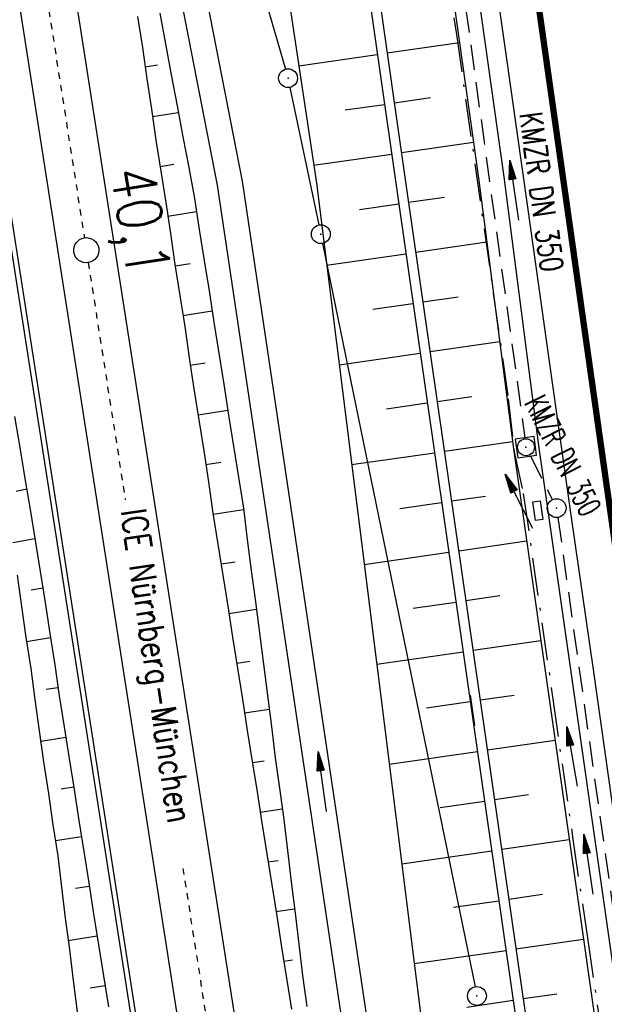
# Model space of a CAD drawing. Extents: x 446457 to 447032, y 444506 to 445688.
# Tile 11 of 83: x 446749 to 446796, y 444596 to 444675. Entities that reach past the tile are written whole.
import ezdxf
from ezdxf.enums import TextEntityAlignment as Align

# ---------------------------------------------------------------- set-up
doc = ezdxf.new("R2010")
doc.units = 0
doc.header["$LTSCALE"] = 2
doc.header["$MEASUREMENT"] = 0
for name, pattern in [('ACAD_ISO10W100W', [0.5, 0.25, -0.25]), ('AUSGEZOGEN', [0]), ('BAB-FM2', [2.6, 1.5, -0.5, 0.1, -0.5]), ('GESTRICH-X2', [1.5, 1, -0.5])]:
    doc.linetypes.add(name, pattern=pattern)
doc.layers.get('0').update_dxf_attribs({"linetype": 'AUSGEZOGEN'})
for name, color, linetype in [('204-GRENZL-BAB', 7, 'AUSGEZOGEN'), ('204-GRENZP-BAB', 7, 'AUSGEZOGEN'), ('BAB_FM', 5, 'BAB-FM2'), ('BOESCHG', 250, 'AUSGEZOGEN'), ('DB-Bahnachse', 7, 'CONTINUOUS'), ('DB-Böschungen', 15, 'CONTINUOUS'), ('DB-Gleisachse', 7, 'CONTINUOUS'), ('DB-Kabelanlagen', 15, 'CONTINUOUS'), ('FBRTOP', 250, 'AUSGEZOGEN'), ('KANAL', 7, 'GESTRICH-X2'), ('MULDE', 250, 'AUSGEZOGEN'), ('PFEIL', 7, 'CONTINUOUS'), ('PFEILTOP', 200, 'AUSGEZOGEN'), ('SCHRIFT', 7, 'AUSGEZOGEN'), ('SCHSYMBOL', 200, 'AUSGEZOGEN'), ('TEXTO', 4, 'CONTINUOUS')]:
    doc.layers.add(name, color=color, linetype=linetype)
doc.styles.add('ROMANS', font='romans.shx', dxfattribs={"width": 0.8})

# ---------------------------------------------------------------- blocks, each defined once
blk = doc.blocks.new('20')
blk.add_lwpolyline([(-0.754, -0.751), (0.754, -0.751), (0.754, 0.75), (-0.754, 0.75)], close=True)
blk.add_circle((0, 0), 0.676)
blk.add_point((0, 0))
blk = doc.blocks.new('GST')
at = {"color": 0}
blk.add_circle((0, 0), 0.75, dxfattribs=at)
blk.add_point((0, 0), dxfattribs=at)
blk = doc.blocks.new('17')
blk.add_lwpolyline([(-0.755, -1.218), (0.748, -1.218), (0.748, -1.801), (-0.755, -1.801)], close=True)
blk.add_blockref('GST', (0, 0))
blk = doc.blocks.new('PFEIL2')
at = {"color": 0}
for p, q in [((0.88, 0.002), (-2.401, -0.012)), ((0.881, -0.271), (0.879, 0.276)), ((0.879, 0.276), (2.429, 0.009)), ((0.911, 0.27), (0.879, 0.265)), ((0.965, 0.261), (0.879, 0.246)), ((1.019, 0.252), (0.879, 0.228)), ((1.073, 0.242), (0.879, 0.209)), ((1.127, 0.233), (0.879, 0.191)), ((1.181, 0.224), (0.879, 0.172)), ((1.235, 0.214), (0.879, 0.154)), ((1.289, 0.205), (0.879, 0.135)), ((1.343, 0.196), (0.879, 0.117)), ((1.397, 0.187), (0.879, 0.098)), ((1.451, 0.177), (0.879, 0.08)), ((1.505, 0.168), (0.879, 0.061)), ((1.559, 0.159), (0.88, 0.043)), ((1.613, 0.149), (0.88, 0.024)), ((1.668, 0.14), (0.88, 0.006)), ((1.722, 0.131), (0.88, -0.013)), ((1.776, 0.121), (0.88, -0.031)), ((1.83, 0.112), (0.88, -0.05)), ((1.884, 0.103), (0.88, -0.068)), ((1.938, 0.094), (0.88, -0.087)), ((1.992, 0.084), (0.88, -0.105)), ((2.046, 0.075), (0.88, -0.124)), ((2.1, 0.066), (0.88, -0.142)), ((2.154, 0.056), (0.88, -0.161)), ((2.208, 0.047), (0.88, -0.179)), ((2.262, 0.038), (0.881, -0.198)), ((2.316, 0.029), (0.881, -0.216)), ((2.37, 0.019), (0.881, -0.235)), ((2.424, 0.01), (0.881, -0.253)), ((2.429, 0.009), (0.881, -0.271))]:
    blk.add_line(p, q, dxfattribs=at)

msp = doc.modelspace()

# ---------------------------------------------------------------- linework, layer by layer
at = {"layer": '204-GRENZL-BAB', "flags": 128}
for points in [[(446754.62, 444724.769), (446770.271, 444670.85)], [(446770.634, 444669.396), (446772.926, 444658.454)], [(446773.231, 444656.985), (446785.35, 444597.855)]]:
    msp.add_lwpolyline(points, dxfattribs=at)
at = {"layer": 'BAB_FM'}
msp.add_lwpolyline([(446776.993, 444735.815), (446777.924, 444729.818), (446779.279, 444720.394), (446779, 444719.3), (446778.254, 444713.334), (446778.959, 444709.956), (446779.422, 444706.862), (446780.736, 444695.522), (446783.865, 444673.599), (446786.8, 444653.015), (446787.998, 444644.609), (446788.459, 444640.418), (446789.191, 444637.095), (446791.536, 444620.722), (446793.129, 444609.604), (446794.31, 444601.561), (446796.565, 444586.203)], dxfattribs=at)
at = {"layer": 'BOESCHG'}
for p, q in [((446778.366, 444672.137), (446784.117, 444672.959)), ((446771.326, 444671.114), (446777.578, 444672.008)), ((446778.932, 444668.177), (446781.803, 444668.587)), ((446775.032, 444667.603), (446778.144, 444668.048)), ((446779.498, 444664.217), (446785.23, 444665.036)), ((446772.515, 444663.203), (446778.71, 444664.088)), ((446776.163, 444659.681), (446779.277, 444660.129)), ((446780.065, 444660.258), (446782.92, 444660.668)), ((446780.634, 444656.298), (446786.287, 444657.111)), ((446773.547, 444655.263), (446779.846, 444656.169)), ((446777.23, 444651.752), (446780.416, 444652.21)), ((446781.204, 444652.339), (446784.001, 444652.741)), ((446781.773, 444648.38), (446787.311, 444649.176)), ((446774.542, 444647.324), (446780.985, 444648.251)), ((446778.298, 444643.823), (446781.555, 444644.292)), ((446782.342, 444644.421), (446785.083, 444644.815)), ((446782.912, 444640.461), (446788.335, 444641.241)), ((446775.538, 444639.385), (446782.124, 444640.332)), ((446783.481, 444636.502), (446786.186, 444636.891)), ((446779.365, 444635.894), (446782.694, 444636.373)), ((446784.051, 444632.543), (446789.456, 444633.32)), ((446776.534, 444631.446), (446783.263, 444632.414)), ((446784.62, 444628.584), (446787.321, 444628.972)), ((446780.432, 444627.966), (446783.833, 444628.455)), ((446785.19, 444624.624), (446790.586, 444625.4)), ((446777.53, 444623.507), (446784.402, 444624.495)), ((446785.759, 444620.665), (446788.455, 444621.053)), ((446781.5, 444620.037), (446784.972, 444620.536)), ((446786.329, 444616.706), (446791.715, 444617.48)), ((446778.526, 444615.568), (446785.541, 444616.577)), ((446786.898, 444612.747), (446789.589, 444613.134)), ((446782.567, 444612.108), (446786.111, 444612.618)), ((446787.468, 444608.787), (446792.845, 444609.561)), ((446779.522, 444607.629), (446786.68, 444608.658)), ((446788.037, 444604.828), (446790.723, 444605.214)), ((446783.635, 444604.179), (446787.25, 444604.699)), ((446788.607, 444600.869), (446793.974, 444601.641)), ((446780.518, 444599.69), (446787.819, 444600.74)), ((446789.177, 444596.91), (446791.857, 444597.303)), ((446784.704, 444596.24), (446788.389, 444596.781))]:
    msp.add_line(p, q, dxfattribs=at)
for points in [[(446765.003, 444713.196), (446772.73, 444661.773), (446783.855, 444573.083), (446790.817, 444531.572), (446791.003, 444530.496)], [(446772.708, 444711.735), (446779.91, 444661.34), (446789.129, 444597.245), (446798.762, 444531.596)], [(446771.918, 444711.605), (446779.118, 444661.226), (446788.337, 444597.131), (446797.97, 444531.484)]]:
    msp.add_lwpolyline(points, dxfattribs=at)
at = {"layer": 'DB-Bahnachse', "linetype": 'ACAD_ISO10W100W'}
for p, q in [((446750.533, 444681.438), (446754.282, 444657.432)), ((446754.59, 444655.455), (446757.536, 444636.595)), ((446762.116, 444607.268), (446766.025, 444582.237))]:
    msp.add_line(p, q, dxfattribs=at)
at = {"layer": 'DB-Bahnachse', "linetype": 'Continuous'}
msp.add_ellipse((446754.436, 444656.444), major_axis=(-0.707, 0.707), ratio=1, start_param=2.514591, end_param=8.797776, dxfattribs=at)
at = {"layer": 'DB-Böschungen', "linetype": 'Continuous'}
for p, q in [((446758.514, 444675.033), (446758.904, 444672.564)), ((446760.291, 444675.314), (446760.731, 444672.853)), ((446758.904, 444672.564), (446759.245, 444670.087)), ((446760.731, 444672.853), (446761.171, 444670.391)), ((446759.097, 444671.025), (446760.084, 444671.181)), ((446761.171, 444670.391), (446761.66, 444667.938)), ((446759.245, 444670.087), (446759.628, 444667.667)), ((446761.66, 444667.938), (446762.1, 444665.476)), ((446759.628, 444667.667), (446759.969, 444665.19)), ((446759.721, 444667.074), (446761.746, 444667.394)), ((446762.1, 444665.476), (446762.589, 444663.022)), ((446759.969, 444665.19), (446760.359, 444662.72)), ((446760.297, 444663.115), (446761.383, 444663.287)), ((446760.359, 444662.72), (446760.75, 444660.251)), ((446762.589, 444663.022), (446763.029, 444660.561)), ((446760.75, 444660.251), (446761.14, 444657.782)), ((446763.029, 444660.561), (446763.42, 444658.091)), ((446760.922, 444659.164), (446763.193, 444659.524)), ((446761.14, 444657.782), (446761.481, 444655.305)), ((446763.42, 444658.091), (446763.81, 444655.622)), ((446761.481, 444655.305), (446761.872, 444652.835)), ((446761.497, 444655.206), (446762.682, 444655.393)), ((446763.81, 444655.622), (446764.193, 444653.202)), ((446764.193, 444653.202), (446764.583, 444650.733)), ((446761.872, 444652.835), (446762.262, 444650.366)), ((446762.122, 444651.255), (446764.443, 444651.622)), ((446764.583, 444650.733), (446764.974, 444648.264)), ((446762.262, 444650.366), (446762.603, 444647.889)), ((446764.974, 444648.264), (446765.364, 444645.794)), ((446762.603, 444647.889), (446762.994, 444645.419)), ((446762.697, 444647.296), (446763.882, 444647.484)), ((446762.994, 444645.419), (446763.384, 444642.95)), ((446765.364, 444645.794), (446765.755, 444643.325)), ((446763.322, 444643.345), (446765.692, 444643.72)), ((446748.713, 444643.212), (446749.153, 444640.75)), ((446763.384, 444642.95), (446763.775, 444640.481)), ((446765.755, 444643.325), (446766.145, 444640.856)), ((446749.153, 444640.75), (446749.544, 444638.281)), ((446763.775, 444640.481), (446764.165, 444638.011)), ((446766.145, 444640.856), (446766.536, 444638.386)), ((446763.946, 444639.394), (446765.132, 444639.582)), ((446749.544, 444638.281), (446749.983, 444635.82)), ((446764.165, 444638.011), (446764.506, 444635.534)), ((446766.536, 444638.386), (446766.926, 444635.917)), ((446749.676, 444637.442), (446748.845, 444637.259)), ((446749.983, 444635.82), (446750.374, 444633.35)), ((446764.522, 444635.436), (446766.942, 444635.818)), ((446766.926, 444635.917), (446767.218, 444633.432)), ((446764.506, 444635.534), (446764.897, 444633.065)), ((446767.056, 444634.773), (446767.106, 444634.781)), ((446750.35, 444633.498), (446748.58, 444633.168)), ((446750.374, 444633.35), (446750.764, 444630.881)), ((446767.218, 444633.432), (446767.559, 444630.955)), ((446764.897, 444633.065), (446765.287, 444630.596)), ((446765.147, 444631.485), (446766.282, 444631.664)), ((446767.559, 444630.955), (446767.9, 444628.478)), ((446748.937, 444630.592), (446749.278, 444628.115)), ((446750.764, 444630.881), (446751.155, 444628.412)), ((446765.287, 444630.596), (446765.678, 444628.126)), ((446750.975, 444629.548), (446750.037, 444629.399)), ((446749.278, 444628.115), (446749.619, 444625.638)), ((446751.155, 444628.412), (446751.545, 444625.942)), ((446765.678, 444628.126), (446766.068, 444625.657)), ((446765.771, 444627.534), (446767.944, 444627.877)), ((446767.9, 444628.478), (446769.165, 444618.554)), ((446749.619, 444625.638), (446750.01, 444623.168)), ((446751.6, 444625.597), (446749.674, 444625.292)), ((446751.545, 444625.942), (446751.936, 444623.473)), ((446766.068, 444625.657), (446766.458, 444623.188)), ((446750.01, 444623.168), (446750.351, 444620.691)), ((446751.936, 444623.473), (446752.277, 444620.996)), ((446766.396, 444623.583), (446767.433, 444623.747)), ((446766.458, 444623.188), (446766.849, 444620.718)), ((446752.175, 444621.638), (446751.237, 444621.49)), ((446752.277, 444620.996), (446752.667, 444618.527)), ((446784.969, 444621.053), (446785.302, 444618.625)), ((446750.351, 444620.691), (446750.692, 444618.214)), ((446766.849, 444620.718), (446767.239, 444618.249)), ((446767.021, 444619.632), (446768.996, 444619.944)), ((446752.667, 444618.527), (446753.065, 444616.008)), ((446769.165, 444618.554), (446769.457, 444616.069)), ((446750.692, 444618.214), (446751.033, 444615.737)), ((446752.8, 444617.687), (446750.825, 444617.375)), ((446767.239, 444618.249), (446767.63, 444615.78)), ((446769.457, 444616.069), (446769.79, 444613.641)), ((446751.033, 444615.737), (446751.431, 444613.218)), ((446753.065, 444616.008), (446753.456, 444613.539)), ((446767.63, 444615.78), (446768.013, 444613.36)), ((446767.645, 444615.681), (446768.584, 444615.829)), ((446753.425, 444613.736), (446752.437, 444613.58)), ((446751.431, 444613.218), (446751.772, 444610.741)), ((446753.456, 444613.539), (446753.846, 444611.069)), ((446768.013, 444613.36), (446768.403, 444610.891)), ((446769.79, 444613.641), (446770.131, 444611.164)), ((446768.27, 444611.73), (446769.999, 444612.003)), ((446751.772, 444610.741), (446752.163, 444608.272)), ((446753.846, 444611.069), (446754.237, 444608.6)), ((446768.403, 444610.891), (446768.793, 444608.421)), ((446770.131, 444611.164), (446770.423, 444608.679)), ((446754.049, 444609.785), (446751.975, 444609.457)), ((446752.163, 444608.272), (446752.454, 444605.787)), ((446754.237, 444608.6), (446754.627, 444606.131)), ((446768.793, 444608.421), (446769.184, 444605.952)), ((446770.423, 444608.679), (446770.715, 444606.194)), ((446768.895, 444607.779), (446769.685, 444607.904)), ((446754.627, 444606.131), (446755.018, 444603.661)), ((446769.184, 444605.952), (446769.574, 444603.483)), ((446770.715, 444606.194), (446771.056, 444603.717)), ((446752.454, 444605.787), (446752.746, 444603.302)), ((446754.674, 444605.834), (446753.588, 444605.662)), ((446755.018, 444603.661), (446755.408, 444601.192)), ((446769.52, 444603.828), (446771.001, 444604.063)), ((446771.056, 444603.717), (446771.348, 444601.232)), ((446752.746, 444603.302), (446753.087, 444600.825)), ((446769.574, 444603.483), (446769.965, 444601.013)), ((446755.299, 444601.883), (446752.978, 444601.516)), ((446755.408, 444601.192), (446755.799, 444598.723)), ((446771.348, 444601.232), (446771.639, 444598.747)), ((446753.087, 444600.825), (446753.379, 444598.34)), ((446769.965, 444601.013), (446770.355, 444598.544)), ((446770.144, 444599.877), (446770.836, 444599.987)), ((446753.379, 444598.34), (446753.72, 444595.863)), ((446755.799, 444598.723), (446756.189, 444596.253)), ((446770.355, 444598.544), (446770.746, 444596.075)), ((446771.639, 444598.747), (446771.98, 444596.27)), ((446755.924, 444597.932), (446754.738, 444597.745))]:
    msp.add_line(p, q, dxfattribs=at)
at = {"layer": 'DB-Gleisachse', "linetype": 'Continuous'}
for p, q in [((446748.31, 444681.091), (446763.802, 444581.89)), ((446752.756, 444681.785), (446768.248, 444582.584))]:
    msp.add_line(p, q, dxfattribs=at)
at = {"layer": 'DB-Kabelanlagen', "linetype": 'Continuous'}
for p, q in [((446744.703, 444680.528), (446760.195, 444581.327)), ((446745.099, 444680.589), (446760.591, 444581.388))]:
    msp.add_line(p, q, dxfattribs=at)
at = {"layer": 'FBRTOP', "const_width": 0.5}
for points in [[(446741.69, 445219.137, -0.000001), (446752.968, 445139.575, -0.000002), (446759.232, 445095.374), (446773.265, 444996.363), (446787.298, 444897.353, -0.000001), (446796.069, 444835.471, 0.000001), (446804.839, 444773.59, 0.000003), (446813.61, 444711.708, -0.000002), (446822.381, 444649.827, -0.000001), (446829.398, 444600.321, 0.000001), (446836.414, 444550.816, 0.000001), (446838.343, 444537.206, -0.000003)], [(446713.968, 445215.207, -0.000001), (446725.245, 445135.645, -0.000002), (446731.51, 445091.444), (446745.543, 444992.433), (446759.576, 444893.423, -0.000001), (446768.346, 444831.542, 0.000001), (446777.117, 444769.66, 0.000003), (446785.888, 444707.779, -0.000002), (446794.659, 444645.897, -0.000001), (446801.675, 444596.392, 0.000001), (446808.692, 444546.886, 0.000001), (446810.62, 444533.277, -0.000003)], [(446769.381, 444909.081, 0.000143), (446772.833, 444884.705, 0.000117), (446776.395, 444859.645, -0.00009), (446779.957, 444834.586, -0.000035), (446781.73, 444822.091, -0.000036), (446783.438, 444810.04, -0.000285), (446784.88, 444799.819, 0.000197), (446786.968, 444785.001, 0.000526), (446790.163, 444762.559, -0.000443), (446793.963, 444735.904, -0.000393), (446797.87, 444708.162, 0.000518), (446800.837, 444687.137, 0.000013), (446804.379, 444662.224, 0.000014), (446807.839, 444637.901, 0.000003), (446809.638, 444625.258, 0.000005), (446810.731, 444617.575, 0.000318)]]:
    msp.add_lwpolyline(points, format="xyb", dxfattribs=at)
at = {"layer": 'FBRTOP'}
msp.add_lwpolyline([(446744.661, 445219.558, -0.000001), (446755.938, 445139.996, -0.000002), (446762.203, 445095.795), (446776.236, 444996.784), (446790.269, 444897.774, -0.000001), (446799.039, 444835.892, 0.000001), (446807.81, 444774.011, 0.000003), (446816.581, 444712.129, -0.000002), (446825.352, 444650.248, -0.000001), (446832.368, 444600.742, 0.000001), (446839.385, 444551.237, 0.000001), (446841.314, 444537.627, -0.000003)], format="xyb", dxfattribs=at)
at = {"layer": 'FBRTOP', "flags": 128}
msp.add_lwpolyline([(446751.088, 444930.986), (446751.888, 444925.267), (446754.573, 444906.358), (446757.961, 444882.402), (446761.586, 444856.946), (446765.06, 444832.373), (446768.579, 444807.741), (446772.055, 444782.961), (446775.573, 444758.453), (446779.031, 444733.878), (446782.509, 444709.246), (446784.24, 444696.93), (446786.021, 444684.548), (446787.78, 444672.221), (446789.511, 444659.873), (446791.251, 444647.58), (446793.004, 444635.179), (446794.779, 444622.902), (446796.519, 444610.487), (446798.313, 444598.209), (446800.05, 444585.9), (446801.541, 444575.397), (446805.283, 444548.901), (446807.032, 444536.59), (446807.568, 444532.844)], dxfattribs=at)
at = {"layer": 'KANAL'}
for p, q in [((446784.188, 444678.719), (446789.313, 444641.531)), ((446789.75, 444640.094), (446791.5, 444636.594)), ((446791.938, 444635.188), (446798.656, 444587.438))]:
    msp.add_line(p, q, dxfattribs=at)
at = {"layer": 'MULDE'}
for points in [[(446776.837, 444718.054), (446779.127, 444708.482), (446785.656, 444662.002), (446788.412, 444640.642), (446803.861, 444532.319)], [(446778.783, 444718.52), (446781.095, 444708.854), (446787.638, 444662.27), (446790.394, 444640.91), (446798.021, 444587.427)]]:
    msp.add_lwpolyline(points, dxfattribs=at)
at = {"layer": 'MULDE', "flags": 128}
for points in [[(446758.266, 444691.375), (446761.5, 444689.222), (446766.823, 444661.946), (446777.962, 444587.095), (446780.89, 444571.901), (446783.545, 444555.23), (446783.199, 444544.683), (446782.701, 444540.441), (446782.283, 444533.232)], [(446757.918, 444689.204), (446759.696, 444688.02), (446764.851, 444661.608), (446775.99, 444586.759), (446778.92, 444571.555), (446781.539, 444555.104), (446781.203, 444544.833), (446780.707, 444540.615), (446780.287, 444533.348)]]:
    msp.add_lwpolyline(points, dxfattribs=at)

# ---------------------------------------------------------------- block references
at = {"layer": '204-GRENZP-BAB', "rotation": 278.0670990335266}
for p in [(446770.48, 444670.131), (446773.081, 444657.721), (446785.501, 444597.12)]:
    msp.add_blockref('GST', p, dxfattribs=at)
at = {"layer": 'PFEIL'}
for p, rotation in [((446788.459, 444661.214), 97.80089999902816), ((446788.841, 444636.462), 116.668900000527), ((446794.363, 444607.599), 98.0133999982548)]:
    msp.add_blockref('PFEIL2', p, dxfattribs=dict(at, rotation=rotation))
at = {"layer": 'PFEILTOP'}
for p, rotation in [((446793.065, 444616.172), 99.31153804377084), ((446773.183, 444614.17), 97.40163201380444)]:
    msp.add_blockref('PFEIL2', p, dxfattribs=dict(at, rotation=rotation))
at = {"layer": 'SCHSYMBOL', "rotation": 278.0671}
for name, p in [('20', (446789.403, 444640.776)), ('17', (446791.839, 444635.926))]:
    msp.add_blockref(name, p, dxfattribs=at)

# ---------------------------------------------------------------- texts
at = {"layer": 'DB-Bahnachse', "linetype": 'Continuous', "style": 'ROMANS', "oblique": 360, "width": 0.8337}
msp.add_text('40,1', height=3.5, rotation=279.07546, dxfattribs=at).set_placement((446756.352, 444662.779))
at = {"layer": 'SCHRIFT', "style": 'ROMANS', "width": 0.8}
msp.add_text('ICE Nürnberg-München', height=2, rotation=278.56775, dxfattribs=at).set_placement((446757.172, 444635.715))
at = {"layer": 'TEXTO', "style": 'ROMANS'}
for rotation, width, p in [(277.8009, 0.75, (446789.738, 444660.965)), (296.6689, 0.6, (446791.534, 444639.707))]:
    msp.add_text('KMZR DN 350', height=1.8, rotation=rotation, dxfattribs=dict(at, width=width)).set_placement(p, align=Align.CENTER)

doc.saveas('drawing.dxf')
